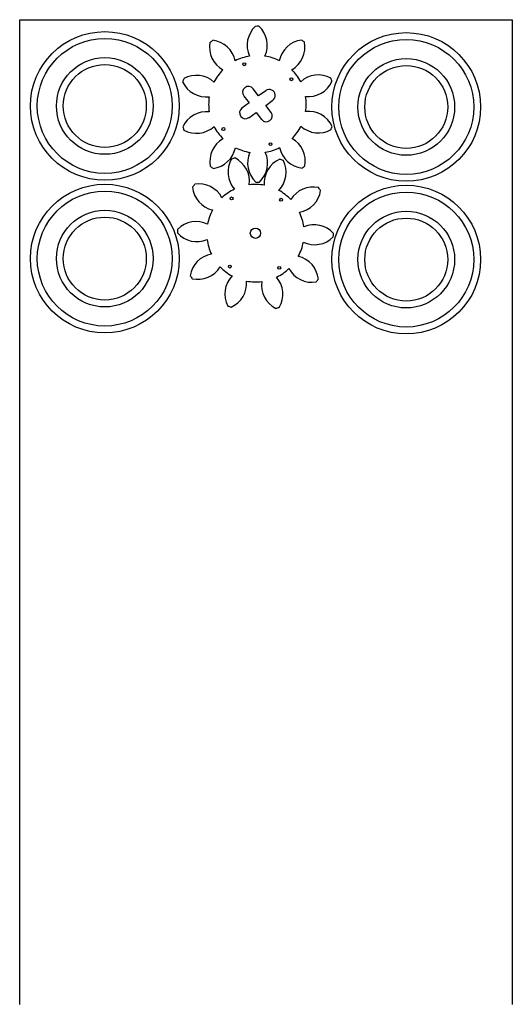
# Model space of a CAD drawing. Extents: x -2919 to -2419, y 371 to 1371.
import ezdxf

# ---------------------------------------------------------------- set-up
doc = ezdxf.new("R2010")
doc.units = 0
doc.layers.get('0').update_dxf_attribs({"linetype": 'CONTINUOUS'})
for name, color, linetype in [('DEFAULT', 7, 'CONTINUOUS'), ('GEARS', 15, 'CONTINUOUS'), ('PREDEFINITO', 7, 'CONTINUOUS')]:
    doc.layers.add(name, color=color, linetype=linetype)

msp = doc.modelspace()

# ---------------------------------------------------------------- linework, layer by layer
at = {"color": 7, "linetype": 'CONTINUOUS'}
for centre, radius, start, end in [((-2661.6, 1345), 26.4, 133.1391, 204.7486), ((-2677.6, 1285.1), 79.1, 88.9204, 91.4575), ((-2694, 1344.9), 26.4, 335.6293, 47.2388), ((-2677.6, 1285.1), 79.1, 124.9204, 127.4575), ((-2726, 1323.8), 26.4, 11.6293, 83.2388), ((-2629.5, 1324.1), 26.4, 97.1391, 168.7486), ((-2677.6, 1285.1), 79.1, 52.9204, 55.4575), ((-2699.8, 1343), 26.4, 169.1391, 240.7486), ((-2655.8, 1343.1), 26.4, 299.6293, 11.2388), ((-2677.6, 1285.1), 49.5, 99.2284, 117.1495), ((-2677.6, 1285.1), 49.5, 63.2284, 81.1495), ((-2677.6, 1285.1), 49.5, 27.2284, 45.1495), ((-2677.6, 1285.1), 79.1, 160.9204, 163.4575), ((-2739.5, 1288), 26.4, 47.6293, 119.2388), ((-2677.6, 1285.1), 49.5, 135.2284, 153.1495), ((-2615.7, 1288.4), 26.4, 61.1391, 132.7486), ((-2677.6, 1285.1), 79.1, 16.9204, 19.4575), ((-2729.6, 1318.9), 26.4, 205.1391, 276.7486), ((-2625.9, 1319.2), 26.4, 263.6293, 335.2388), ((-2677.6, 1285.1), 49.5, 171.2284, 189.1495), ((-2677.6, 1285.1), 49.5, 351.2284, 9.1495), ((-2729.4, 1251), 26.4, 83.6293, 155.2388), ((-2625.6, 1251.4), 26.4, 25.1391, 96.7486), ((-2677.6, 1285.1), 79.1, 196.9204, 199.4575), ((-2739.5, 1281.9), 26.4, 241.1391, 312.7486), ((-2677.6, 1285.1), 49.5, 207.2284, 225.1495), ((-2677.6, 1285.1), 49.5, 315.2284, 333.1495), ((-2615.7, 1282.3), 26.4, 227.6293, 299.2388), ((-2677.6, 1285.1), 79.1, 340.9204, 343.4575), ((-2699.5, 1227.1), 26.4, 119.6293, 191.2388), ((-2655.4, 1227.3), 26.4, 349.1391, 60.7486), ((-2725.8, 1246.1), 26.4, 277.1391, 348.7486), ((-2677.6, 1285.1), 49.5, 243.2284, 261.1495), ((-2677.6, 1285.1), 49.5, 279.2284, 297.1495), ((-2629.2, 1246.4), 26.4, 191.6293, 263.2388), ((-2679.6, 1154.1), 79.1, 105.227, 107.7642), ((-2712.1, 1206.9), 26.4, 351.936, 63.5454), ((-2661.2, 1225.4), 26.4, 155.6293, 227.2388), ((-2693.6, 1225.3), 26.4, 313.1391, 24.7486), ((-2677.6, 1285.1), 79.1, 232.9204, 235.4575), ((-2681, 1216.1), 26.4, 149.4458, 221.0553), ((-2644.3, 1205.1), 26.4, 113.4458, 185.0553), ((-2674.9, 1215.9), 26.4, 315.936, 27.5454), ((-2679.6, 1154.1), 79.1, 69.227, 71.7642), ((-2677.6, 1285.1), 79.1, 304.9204, 307.4575), ((-2679.6, 1154.1), 79.1, 141.227, 143.7642), ((-2717.2, 1203.4), 26.4, 185.4458, 257.0553), ((-2736.9, 1177.7), 26.4, 27.936, 99.5454), ((-2679.6, 1154.1), 49.5, 79.5351, 97.4561), ((-2677.6, 1285.1), 79.1, 268.9204, 271.4575), ((-2621.1, 1174.6), 26.4, 77.4458, 149.0553), ((-2679.6, 1154.1), 79.1, 33.227, 35.7642), ((-2679.6, 1154.1), 49.5, 115.5351, 133.4561), ((-2679.6, 1154.1), 49.5, 43.5351, 61.4561), ((-2639.5, 1201.4), 26.4, 279.936, 351.5454), ((-2679.6, 1154.1), 49.5, 151.5351, 169.4561), ((-2679.6, 1154.1), 49.5, 7.5351, 25.4561), ((-2739.8, 1139.5), 26.4, 63.936, 135.5454), ((-2620.2, 1136.3), 26.4, 41.4458, 113.0553), ((-2679.6, 1154.1), 79.1, 177.227, 179.7642), ((-2739, 1171.9), 26.4, 221.4458, 293.0553), ((-2619.4, 1168.8), 26.4, 243.936, 315.5454), ((-2679.6, 1154.1), 79.1, 357.227, 359.7642), ((-2679.6, 1154.1), 49.5, 187.5351, 205.4561), ((-2679.6, 1154.1), 49.5, 331.5351, 349.4561), ((-2719.7, 1106.9), 26.4, 99.936, 171.5454), ((-2642, 1104.8), 26.4, 5.4458, 77.0553), ((-2738.1, 1133.6), 26.4, 257.4458, 329.0553), ((-2679.6, 1154.1), 49.5, 223.5351, 241.4561), ((-2679.6, 1154.1), 79.1, 213.227, 215.7642), ((-2684.3, 1092.3), 26.4, 135.936, 207.5454), ((-2679.6, 1154.1), 49.5, 295.5351, 313.4561), ((-2622.3, 1130.6), 26.4, 207.936, 279.5454), ((-2714.9, 1103.2), 26.4, 293.4458, 5.0553), ((-2679.6, 1154.1), 49.5, 259.5351, 277.4561), ((-2647.1, 1101.4), 26.4, 171.936, 243.5454), ((-2678.2, 1092.2), 26.4, 329.4458, 41.0553), ((-2679.6, 1154.1), 79.1, 321.227, 323.7642), ((-2679.6, 1154.1), 79.1, 249.227, 251.7642), ((-2679.6, 1154.1), 79.1, 285.227, 287.7642)]:
    msp.add_arc(centre, radius, start, end, dxfattribs=at)
at = {"layer": 'DEFAULT'}
for p, q in [((-2676.4, 1293.5), (-2681.9, 1300.7)), ((-2691.5, 1293.4), (-2686.1, 1286.4)), ((-2669, 1298.8), (-2676.4, 1293.5)), ((-2686.1, 1286.4), (-2693.3, 1281.1)), ((-2669.1, 1283.9), (-2662, 1289.1)), ((-2663.7, 1276.8), (-2669.1, 1283.9)), ((-2686.2, 1271.4), (-2678.8, 1276.8)), ((-2678.8, 1276.8), (-2673.3, 1269.6))]:
    msp.add_line(p, q, dxfattribs=at)
for centre, radius in [((-2832.5, 1283.3), 75.5), ((-2526.5, 1282.3), 75.5), ((-2832.5, 1283.3), 49.1), ((-2526.5, 1282.3), 49.1), ((-2832.5, 1128.3), 75.5), ((-2526.5, 1127.3), 75.5), ((-2832.5, 1128.3), 49.1), ((-2526.5, 1127.3), 49.1)]:
    msp.add_circle(centre, radius, dxfattribs=at)
for centre, start, end in [((-2686.7, 1297.1), 37.3372, 217.3372), ((-2665.5, 1294), 306.1324, 126.1324), ((-2689.7, 1276.3), 126.1324, 306.1324), ((-2668.5, 1273.2), 217.3372, 37.3372)]:
    msp.add_arc(centre, 6, start, end, dxfattribs=at)
at = {"layer": 'GEARS'}
for p, q in [((-2918.9, 370.9), (-2918.9, 1370.9)), ((-2918.9, 1370.9), (-2418.9, 1370.9)), ((-2418.9, 1370.9), (-2418.9, 370.9))]:
    msp.add_line(p, q, dxfattribs=at)
at = {"layer": 'PREDEFINITO'}
for centre, radius in [((-2832.5, 1283.3), 68.5), ((-2526.5, 1282.3), 68.5), ((-2832.5, 1283.3), 42.1), ((-2691, 1325.7), 1.5), ((-2526.5, 1282.3), 42.1), ((-2643.1, 1310.4), 1.5), ((-2712.1, 1259.9), 1.5), ((-2664.3, 1244.5), 1.5), ((-2832.5, 1128.3), 68.5), ((-2703.8, 1189.4), 1.5), ((-2526.5, 1127.3), 68.5), ((-2653.6, 1188), 1.5), ((-2832.5, 1128.3), 42.1), ((-2526.5, 1127.3), 42.1), ((-2679.6, 1154.1), 5.25), ((-2705.6, 1120.2), 1.5), ((-2655.4, 1118.9), 1.5)]:
    msp.add_circle(centre, radius, dxfattribs=at)

doc.saveas('drawing.dxf')
